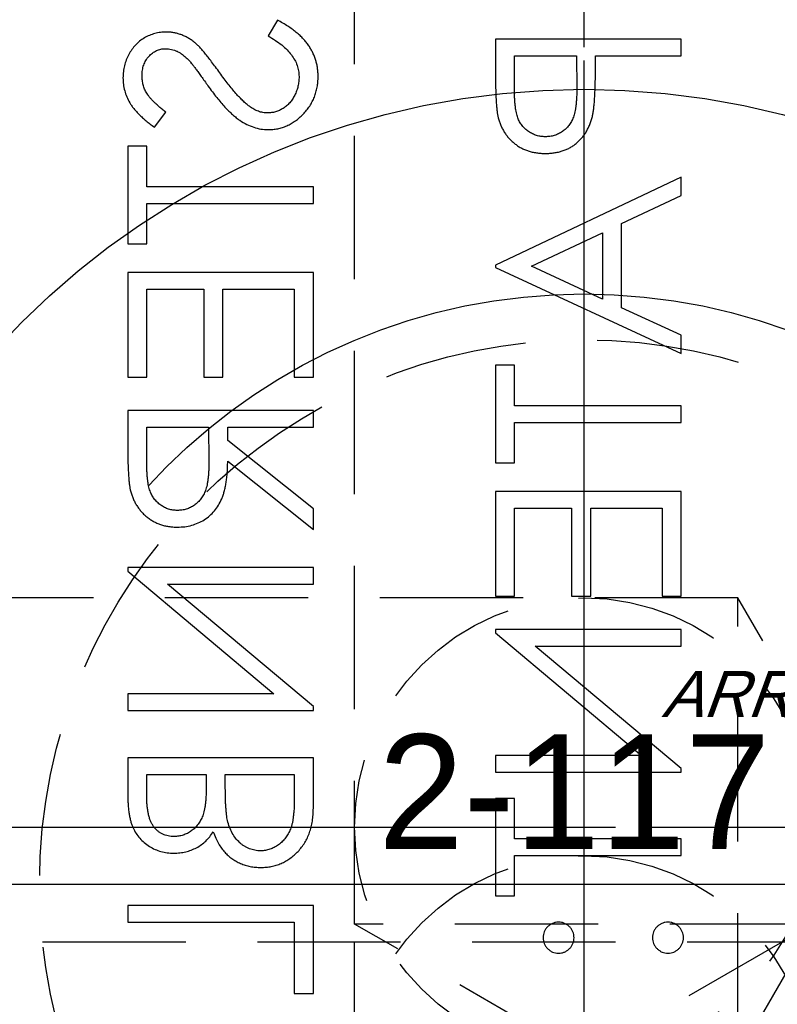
# Model space of a CAD drawing. Extents: x 2651 to 11825, y -3833 to 1075.
# Tile 186 of 256: x 4101 to 4114, y 54 to 71. Entities that reach past the tile are written whole.
import ezdxf

# ---------------------------------------------------------------- set-up
doc = ezdxf.new("R2010")
doc.units = 0
doc.header["$LTSCALE"] = 10
for name, pattern in [('CENTER', [2, 1.25, -0.25, 0.25, -0.25]), ('CNSCEN', [17, 15, -1, 0, -1]), ('CNSHID', [4, 3, -1]), ('HIDDEN', [0.375, 0.25, -0.125])]:
    doc.linetypes.add(name, pattern=pattern)
doc.layers.get('0').update_dxf_attribs({"linetype": 'CONTINUOUS'})
doc.layers.get('Defpoints').update_dxf_attribs({"linetype": 'CONTINUOUS'})
for name, color, linetype in [('1', 7, 'CONTINUOUS'), ('9', 3, 'CONTINUOUS'), ('COOL', 150, 'HIDDEN'), ('DIM', 3, 'CONTINUOUS'), ('WL1-HL', 4, 'CNSHID'), ('WOR1-CL', 1, 'CNSCEN'), ('WOR1-DL', 7, 'CONTINUOUS')]:
    doc.layers.add(name, color=color, linetype=linetype)
doc.styles.add('china', font='txt')
doc.styles.get("Standard").update_dxf_attribs({"font": 'romans.shx'})
doc.dimstyles.new('MM& INCH5', dxfattribs={"dimtxt": 5, "dimasz": 2.5, "dimexe": 1, "dimexo": 0.5, "dimtad": 0, "dimrnd": 1.38778e-17, "dimzin": 9, "dimdsep": 46, "dimtxsty": 'Standard', "dimblk": 'CLOSED', "dimcen": 0, "dimclrd": 3, "dimclre": 3, "dimclrt": 3, "dimazin": 2, "dimtfac": 0.75, "dimtofl": 0, "dimtmove": 0, "dimatfit": 3, "dimfxl": 0, "dimtolj": 1, "dimarcsym": 0})

# ---------------------------------------------------------------- blocks, each defined once
blk = doc.blocks.new('DSD')
at = {"layer": '1', "color": 7, "linetype": 'Continuous'}
for p, q in [((479.28, 502.071), (479.116, 501.797)), ((483.084, 501.739), (483.084, 501.103)), ((486.322, 501.739), (483.084, 501.739)), ((486.322, 501.448), (486.322, 501.739)), ((483.416, 501.448), (484.496, 501.448)), ((483.416, 500.856), (483.416, 501.448)), ((484.496, 501.448), (484.503, 500.881)), ((484.828, 501.216), (484.828, 501.448)), ((484.828, 501.448), (486.322, 501.448)), ((477.132, 500.202), (477.331, 500.465)), ((476.999, 499.87), (476.666, 499.87)), ((476.666, 499.87), (476.666, 498.168)), ((476.999, 499.164), (476.999, 499.87)), ((486.322, 499.33), (483.084, 497.794)), ((486.322, 499.013), (486.322, 499.33)), ((479.905, 499.164), (476.999, 499.164)), ((479.905, 498.874), (479.905, 499.164)), ((485.284, 498.521), (486.322, 499.013)), ((476.999, 498.168), (476.999, 498.874)), ((476.999, 498.874), (479.905, 498.874)), ((485.284, 497.053), (485.284, 498.521)), ((483.715, 497.777), (484.952, 498.363)), ((484.952, 498.363), (484.952, 497.206)), ((476.666, 498.168), (476.999, 498.168)), ((483.084, 497.794), (483.084, 497.753)), ((484.952, 497.206), (483.715, 497.777)), ((476.666, 497.67), (476.666, 495.843)), ((479.905, 497.67), (476.666, 497.67)), ((479.905, 495.843), (479.905, 497.67)), ((483.084, 497.753), (486.322, 496.258)), ((476.999, 495.843), (476.999, 497.379)), ((476.999, 497.379), (477.995, 497.379)), ((477.995, 497.379), (477.995, 495.843)), ((478.327, 495.843), (478.327, 497.379)), ((478.327, 497.379), (479.573, 497.379)), ((479.573, 497.379), (479.573, 495.843)), ((486.322, 496.574), (485.284, 497.053)), ((486.322, 496.258), (486.322, 496.574)), ((483.416, 496.05), (483.084, 496.05)), ((483.084, 496.05), (483.084, 494.348)), ((483.416, 495.345), (483.416, 496.05)), ((476.666, 495.843), (476.999, 495.843)), ((477.995, 495.843), (478.327, 495.843)), ((479.573, 495.843), (479.905, 495.843)), ((476.666, 495.262), (476.666, 494.613)), ((479.905, 495.262), (476.666, 495.262)), ((479.905, 494.971), (479.905, 495.262)), ((486.322, 495.345), (483.416, 495.345)), ((486.322, 495.054), (486.322, 495.345)), ((483.416, 494.348), (483.416, 495.054)), ((483.416, 495.054), (486.322, 495.054)), ((476.999, 494.971), (478.078, 494.971)), ((476.999, 494.364), (476.999, 494.971)), ((478.078, 494.971), (478.083, 494.378)), ((478.41, 494.735), (478.41, 494.971)), ((478.41, 494.971), (479.905, 494.971)), ((479.905, 493.545), (478.41, 494.735)), ((478.41, 494.375), (479.905, 493.186)), ((483.084, 494.348), (483.416, 494.348)), ((483.084, 493.85), (483.084, 492.023)), ((486.322, 493.85), (483.084, 493.85)), ((486.322, 492.023), (486.322, 493.85)), ((479.905, 493.186), (479.905, 493.545)), ((483.416, 492.023), (483.416, 493.559)), ((483.416, 493.559), (484.413, 493.559)), ((484.413, 493.559), (484.413, 492.023)), ((484.745, 492.023), (484.745, 493.559)), ((484.745, 493.559), (485.99, 493.559)), ((485.99, 493.559), (485.99, 492.023)), ((479.905, 492.521), (476.666, 492.521)), ((476.666, 492.521), (476.666, 492.46)), ((476.666, 492.46), (479.215, 490.321)), ((479.905, 492.231), (479.905, 492.521)), ((479.905, 490.096), (477.362, 492.231)), ((477.362, 492.231), (479.905, 492.231)), ((483.084, 492.023), (483.416, 492.023)), ((484.413, 492.023), (484.745, 492.023)), ((485.99, 492.023), (486.322, 492.023)), ((486.322, 491.442), (483.084, 491.442)), ((483.084, 491.442), (483.084, 491.381)), ((486.322, 491.151), (486.322, 491.442)), ((483.084, 491.381), (485.633, 489.241)), ((486.322, 489.017), (483.779, 491.151)), ((483.779, 491.151), (486.322, 491.151)), ((479.215, 490.321), (476.666, 490.321)), ((476.666, 490.321), (476.666, 490.03)), ((479.905, 490.03), (479.905, 490.096)), ((476.666, 490.03), (479.905, 490.03)), ((476.666, 489.2), (476.666, 488.568)), ((479.905, 489.2), (476.666, 489.2)), ((479.905, 488.324), (479.905, 489.2)), ((485.633, 489.241), (483.084, 489.241)), ((483.084, 489.241), (483.084, 488.951)), ((486.322, 488.951), (486.322, 489.017)), ((476.999, 488.909), (478.037, 488.909)), ((476.999, 488.515), (476.999, 488.909)), ((478.037, 488.909), (478.037, 488.714)), ((478.369, 488.909), (479.573, 488.909)), ((478.369, 488.716), (478.369, 488.909)), ((479.573, 488.909), (479.573, 488.495)), ((483.084, 488.951), (486.322, 488.951)), ((483.416, 488.494), (483.084, 488.494)), ((483.084, 488.494), (483.084, 486.792)), ((483.416, 487.788), (483.416, 488.494)), ((486.322, 487.788), (483.416, 487.788)), ((486.322, 487.497), (486.322, 487.788)), ((483.416, 486.792), (483.416, 487.497)), ((483.416, 487.497), (486.322, 487.497)), ((483.084, 486.792), (483.416, 486.792)), ((476.666, 486.626), (476.666, 486.335)), ((479.905, 486.626), (476.666, 486.626)), ((479.905, 485.089), (479.905, 486.626)), ((476.666, 486.335), (479.573, 486.335)), ((479.573, 486.335), (479.573, 485.089)), ((479.573, 485.089), (479.905, 485.089))]:
    blk.add_line(p, q, dxfattribs=at)
for points, knots in [([(479.988, 501.086), (479.988, 501.11), (479.987, 501.159), (479.978, 501.231), (479.967, 501.301), (479.948, 501.369), (479.925, 501.436), (479.897, 501.501), (479.864, 501.564), (479.826, 501.626), (479.781, 501.686), (479.729, 501.745), (479.672, 501.803), (479.607, 501.859), (479.535, 501.914), (479.456, 501.968), (479.371, 502.021), (479.311, 502.054), (479.28, 502.071)], [0, 0, 0, 0, 0.057208, 0.113696, 0.169178, 0.224159, 0.27872, 0.333794, 0.389241, 0.445822, 0.503704, 0.564294, 0.627975, 0.695038, 0.765373, 0.839611, 0.917538, 1, 1, 1, 1]), ([(477.339, 501.863), (477.305, 501.862), (477.237, 501.859), (477.138, 501.839), (477.044, 501.807), (476.954, 501.763), (476.873, 501.705), (476.798, 501.638), (476.736, 501.559), (476.681, 501.472), (476.638, 501.377), (476.606, 501.277), (476.587, 501.172), (476.585, 501.101), (476.583, 501.065)], [0, 0, 0, 0, 0.083785, 0.16578, 0.24628, 0.327461, 0.408797, 0.489715, 0.571376, 0.655523, 0.741019, 0.826547, 0.911989, 1, 1, 1, 1]), ([(477.832, 501.682), (477.813, 501.696), (477.776, 501.725), (477.717, 501.762), (477.657, 501.793), (477.596, 501.818), (477.533, 501.839), (477.47, 501.853), (477.405, 501.862), (477.361, 501.863), (477.339, 501.863)], [0, 0, 0, 0, 0.133507, 0.262559, 0.388264, 0.512667, 0.633722, 0.755394, 0.877553, 1, 1, 1, 1]), ([(479.116, 501.797), (479.159, 501.771), (479.24, 501.723), (479.351, 501.641), (479.445, 501.557), (479.521, 501.469), (479.582, 501.378), (479.624, 501.284), (479.651, 501.186), (479.654, 501.119), (479.656, 501.086)], [0, 0, 0, 0, 0.159004, 0.304646, 0.438547, 0.562322, 0.677433, 0.786897, 0.893611, 1, 1, 1, 1]), ([(476.916, 501.098), (476.917, 501.131), (476.919, 501.196), (476.942, 501.287), (476.98, 501.37), (477.032, 501.44), (477.093, 501.499), (477.165, 501.542), (477.243, 501.568), (477.298, 501.571), (477.326, 501.572)], [0, 0, 0, 0, 0.143073, 0.275903, 0.402371, 0.528414, 0.650356, 0.765895, 0.880774, 1, 1, 1, 1]), ([(477.326, 501.572), (477.343, 501.572), (477.378, 501.571), (477.429, 501.561), (477.48, 501.548), (477.531, 501.527), (477.582, 501.499), (477.635, 501.461), (477.69, 501.414), (477.725, 501.378), (477.744, 501.359)], [0, 0, 0, 0, 0.107285, 0.214746, 0.322939, 0.434116, 0.553412, 0.686073, 0.834256, 1, 1, 1, 1]), ([(478.273, 501.151), (478.248, 501.185), (478.202, 501.251), (478.133, 501.342), (478.07, 501.423), (478.013, 501.495), (477.96, 501.556), (477.914, 501.608), (477.872, 501.649), (477.844, 501.672), (477.832, 501.682)], [0, 0, 0, 0, 0.181535, 0.347082, 0.495568, 0.628357, 0.74552, 0.845831, 0.930782, 1, 1, 1, 1]), ([(477.744, 501.359), (477.75, 501.352), (477.765, 501.335), (477.79, 501.304), (477.82, 501.264), (477.858, 501.214), (477.901, 501.155), (477.95, 501.086), (478.007, 501.008), (478.046, 500.953), (478.066, 500.924)], [0, 0, 0, 0, 0.052594, 0.124952, 0.218094, 0.333502, 0.468789, 0.624938, 0.801683, 1, 1, 1, 1]), ([(484.775, 500.392), (484.779, 500.412), (484.788, 500.457), (484.799, 500.53), (484.808, 500.615), (484.815, 500.712), (484.82, 500.821), (484.825, 500.942), (484.828, 501.075), (484.828, 501.168), (484.828, 501.216)], [0, 0, 0, 0, 0.075173, 0.164746, 0.268017, 0.385912, 0.517789, 0.663691, 0.824413, 1, 1, 1, 1]), ([(476.583, 501.065), (476.585, 501.027), (476.587, 500.951), (476.61, 500.839), (476.648, 500.732), (476.691, 500.646), (476.733, 500.578), (476.772, 500.526), (476.817, 500.474), (476.868, 500.421), (476.925, 500.367), (476.988, 500.312), (477.057, 500.257), (477.106, 500.221), (477.132, 500.202)], [0, 0, 0, 0, 0.107233, 0.213252, 0.31883, 0.426794, 0.483646, 0.543604, 0.608308, 0.677127, 0.750686, 0.828713, 0.91219, 1, 1, 1, 1]), ([(477.331, 500.465), (477.31, 500.481), (477.271, 500.511), (477.216, 500.558), (477.165, 500.602), (477.122, 500.645), (477.082, 500.685), (477.048, 500.724), (477.02, 500.761), (476.99, 500.808), (476.959, 500.867), (476.934, 500.941), (476.919, 501.018), (476.917, 501.071), (476.916, 501.098)], [0, 0, 0, 0, 0.098469, 0.189629, 0.274184, 0.352183, 0.423199, 0.488551, 0.548473, 0.60144, 0.701198, 0.799592, 0.898545, 1, 1, 1, 1]), ([(478.789, 500.568), (478.771, 500.582), (478.732, 500.612), (478.674, 500.665), (478.614, 500.726), (478.55, 500.795), (478.485, 500.872), (478.416, 500.957), (478.345, 501.051), (478.297, 501.117), (478.273, 501.151)], [0, 0, 0, 0, 0.090279, 0.18953, 0.299198, 0.418926, 0.548376, 0.688136, 0.839084, 1, 1, 1, 1]), ([(479.656, 501.086), (479.655, 501.058), (479.653, 501.001), (479.638, 500.918), (479.615, 500.838), (479.582, 500.761), (479.542, 500.69), (479.494, 500.628), (479.439, 500.573), (479.379, 500.529), (479.314, 500.495), (479.247, 500.469), (479.177, 500.455), (479.131, 500.453), (479.107, 500.451)], [0, 0, 0, 0, 0.091264, 0.18093, 0.270088, 0.360156, 0.448343, 0.532666, 0.613834, 0.693982, 0.772716, 0.849335, 0.923967, 1, 1, 1, 1]), ([(479.112, 500.161), (479.141, 500.161), (479.198, 500.163), (479.283, 500.176), (479.365, 500.197), (479.443, 500.227), (479.52, 500.265), (479.592, 500.312), (479.662, 500.367), (479.728, 500.43), (479.789, 500.499), (479.842, 500.571), (479.887, 500.648), (479.924, 500.729), (479.953, 500.813), (479.973, 500.901), (479.986, 500.992), (479.987, 501.054), (479.988, 501.086)], [0, 0, 0, 0, 0.061484, 0.121775, 0.18092, 0.240256, 0.300114, 0.361146, 0.423501, 0.488669, 0.553954, 0.617581, 0.680238, 0.742187, 0.804663, 0.868259, 0.93302, 1, 1, 1, 1]), ([(483.084, 501.103), (483.084, 501.06), (483.084, 500.976), (483.087, 500.856), (483.091, 500.747), (483.096, 500.649), (483.102, 500.562), (483.11, 500.487), (483.119, 500.422), (483.128, 500.383), (483.133, 500.366)], [0, 0, 0, 0, 0.176956, 0.339055, 0.486318, 0.618781, 0.735619, 0.838742, 0.926457, 1, 1, 1, 1]), ([(478.066, 500.924), (478.092, 500.889), (478.142, 500.821), (478.216, 500.724), (478.289, 500.636), (478.359, 500.557), (478.427, 500.486), (478.494, 500.423), (478.558, 500.369), (478.64, 500.31), (478.74, 500.251), (478.863, 500.199), (478.987, 500.167), (479.07, 500.163), (479.112, 500.161)], [0, 0, 0, 0, 0.096972, 0.187773, 0.272396, 0.351321, 0.424335, 0.491909, 0.554233, 0.611268, 0.716348, 0.81454, 0.908495, 1, 1, 1, 1]), ([(483.954, 500.036), (483.928, 500.037), (483.876, 500.04), (483.8, 500.057), (483.728, 500.086), (483.66, 500.126), (483.599, 500.175), (483.546, 500.232), (483.503, 500.296), (483.476, 500.356), (483.459, 500.41), (483.447, 500.456), (483.437, 500.508), (483.43, 500.566), (483.423, 500.63), (483.419, 500.7), (483.416, 500.776), (483.416, 500.828), (483.416, 500.856)], [0, 0, 0, 0, 0.070044, 0.139238, 0.208197, 0.279173, 0.349987, 0.418354, 0.48761, 0.557411, 0.59533, 0.637964, 0.685913, 0.738185, 0.796103, 0.858517, 0.926658, 1, 1, 1, 1]), ([(484.503, 500.881), (484.503, 500.853), (484.503, 500.8), (484.499, 500.723), (484.495, 500.651), (484.489, 500.585), (484.48, 500.525), (484.471, 500.471), (484.458, 500.422), (484.441, 500.366), (484.411, 500.303), (484.368, 500.234), (484.314, 500.176), (484.252, 500.126), (484.184, 500.086), (484.111, 500.057), (484.033, 500.04), (483.981, 500.037), (483.954, 500.036)], [0, 0, 0, 0, 0.072538, 0.140034, 0.202496, 0.260575, 0.313228, 0.361583, 0.404878, 0.444127, 0.5164, 0.586507, 0.655085, 0.724384, 0.793974, 0.861638, 0.930111, 1, 1, 1, 1]), ([(479.107, 500.451), (479.08, 500.453), (479.025, 500.456), (478.944, 500.479), (478.864, 500.516), (478.815, 500.55), (478.789, 500.568)], [0, 0, 0, 0, 0.234723, 0.477158, 0.728556, 1, 1, 1, 1]), ([(483.133, 500.366), (483.139, 500.343), (483.151, 500.299), (483.175, 500.235), (483.204, 500.175), (483.237, 500.117), (483.275, 500.063), (483.317, 500.011), (483.364, 499.963), (483.415, 499.919), (483.47, 499.878), (483.529, 499.842), (483.591, 499.813), (483.657, 499.788), (483.726, 499.769), (483.798, 499.756), (483.874, 499.747), (483.926, 499.746), (483.953, 499.746)], [0, 0, 0, 0, 0.062481, 0.12349, 0.183411, 0.243153, 0.302127, 0.36171, 0.421842, 0.482932, 0.544552, 0.605681, 0.66768, 0.729984, 0.794551, 0.860346, 0.928907, 1, 1, 1, 1]), ([(483.953, 499.746), (483.979, 499.746), (484.031, 499.747), (484.108, 499.756), (484.18, 499.768), (484.25, 499.787), (484.315, 499.812), (484.377, 499.841), (484.436, 499.876), (484.49, 499.917), (484.541, 499.962), (484.588, 500.011), (484.63, 500.064), (484.668, 500.122), (484.701, 500.184), (484.73, 500.249), (484.755, 500.319), (484.768, 500.367), (484.775, 500.392)], [0, 0, 0, 0, 0.070119, 0.137192, 0.202016, 0.264631, 0.326117, 0.38601, 0.445812, 0.505298, 0.564633, 0.624283, 0.683902, 0.743953, 0.805388, 0.868388, 0.933084, 1, 1, 1, 1]), ([(476.666, 494.613), (476.667, 494.57), (476.667, 494.487), (476.668, 494.368), (476.673, 494.26), (476.677, 494.163), (476.684, 494.077), (476.69, 494.001), (476.699, 493.937), (476.707, 493.897), (476.711, 493.88)], [0, 0, 0, 0, 0.176258, 0.338434, 0.484822, 0.617158, 0.734698, 0.837385, 0.926372, 1, 1, 1, 1]), ([(477.532, 493.518), (477.506, 493.519), (477.454, 493.521), (477.379, 493.539), (477.307, 493.569), (477.241, 493.61), (477.18, 493.66), (477.128, 493.719), (477.085, 493.785), (477.058, 493.846), (477.041, 493.901), (477.029, 493.948), (477.02, 494.002), (477.012, 494.062), (477.006, 494.129), (477.001, 494.202), (476.999, 494.281), (476.999, 494.335), (476.999, 494.364)], [0, 0, 0, 0, 0.068814, 0.136365, 0.204019, 0.273064, 0.342913, 0.410965, 0.479169, 0.549308, 0.587652, 0.630647, 0.678879, 0.731934, 0.791111, 0.855283, 0.925086, 1, 1, 1, 1]), ([(478.083, 494.378), (478.083, 494.35), (478.083, 494.297), (478.079, 494.219), (478.075, 494.147), (478.068, 494.08), (478.06, 494.019), (478.05, 493.964), (478.038, 493.914), (478.019, 493.855), (477.989, 493.79), (477.946, 493.72), (477.892, 493.66), (477.83, 493.609), (477.762, 493.568), (477.688, 493.539), (477.611, 493.521), (477.559, 493.519), (477.532, 493.518)], [0, 0, 0, 0, 0.071668, 0.138913, 0.201185, 0.259124, 0.312255, 0.360682, 0.405086, 0.445102, 0.518778, 0.589462, 0.658462, 0.727283, 0.796322, 0.863175, 0.930949, 1, 1, 1, 1]), ([(477.533, 493.227), (477.576, 493.228), (477.66, 493.231), (477.782, 493.256), (477.896, 493.296), (478.002, 493.352), (478.097, 493.423), (478.181, 493.509), (478.251, 493.608), (478.299, 493.701), (478.33, 493.783), (478.352, 493.851), (478.369, 493.925), (478.384, 494.004), (478.395, 494.089), (478.404, 494.179), (478.409, 494.275), (478.41, 494.341), (478.41, 494.375)], [0, 0, 0, 0, 0.07878, 0.153721, 0.226714, 0.299191, 0.37119, 0.443006, 0.516689, 0.593217, 0.633873, 0.676989, 0.7229, 0.771959, 0.824211, 0.879379, 0.937948, 1, 1, 1, 1]), ([(476.711, 493.88), (476.716, 493.856), (476.728, 493.809), (476.752, 493.742), (476.781, 493.677), (476.814, 493.616), (476.853, 493.559), (476.896, 493.505), (476.943, 493.454), (476.996, 493.408), (477.051, 493.365), (477.111, 493.328), (477.173, 493.297), (477.239, 493.271), (477.308, 493.251), (477.38, 493.237), (477.455, 493.228), (477.507, 493.228), (477.533, 493.227)], [0, 0, 0, 0, 0.064217, 0.127064, 0.188745, 0.249132, 0.309453, 0.369827, 0.43065, 0.492352, 0.554072, 0.61569, 0.676798, 0.738439, 0.801317, 0.865185, 0.931641, 1, 1, 1, 1]), ([(478.037, 488.714), (478.036, 488.685), (478.036, 488.63), (478.033, 488.55), (478.028, 488.476), (478.022, 488.408), (478.013, 488.346), (478.002, 488.289), (477.99, 488.238), (477.97, 488.18), (477.94, 488.113), (477.895, 488.042), (477.84, 487.979), (477.777, 487.926), (477.708, 487.883), (477.633, 487.853), (477.555, 487.832), (477.502, 487.831), (477.475, 487.83)], [0, 0, 0, 0, 0.072301, 0.1397, 0.202289, 0.2606, 0.31319, 0.361739, 0.405706, 0.44554, 0.518832, 0.589778, 0.658867, 0.72843, 0.797283, 0.864815, 0.931364, 1, 1, 1, 1]), ([(478.407, 488.11), (478.404, 488.126), (478.397, 488.16), (478.39, 488.216), (478.383, 488.28), (478.378, 488.351), (478.373, 488.431), (478.371, 488.519), (478.369, 488.615), (478.369, 488.682), (478.369, 488.716)], [0, 0, 0, 0, 0.079306, 0.171953, 0.277057, 0.394731, 0.526177, 0.671345, 0.829285, 1, 1, 1, 1]), ([(476.666, 488.568), (476.667, 488.537), (476.667, 488.477), (476.672, 488.39), (476.678, 488.308), (476.689, 488.232), (476.702, 488.161), (476.717, 488.096), (476.736, 488.036), (476.765, 487.965), (476.809, 487.884), (476.874, 487.796), (476.953, 487.72), (477.042, 487.655), (477.14, 487.604), (477.245, 487.566), (477.355, 487.543), (477.431, 487.54), (477.469, 487.539)], [0, 0, 0, 0, 0.062594, 0.121323, 0.17668, 0.228365, 0.276868, 0.321879, 0.364099, 0.403356, 0.477968, 0.550535, 0.623584, 0.698175, 0.773354, 0.847281, 0.922818, 1, 1, 1, 1]), ([(477.475, 487.83), (477.457, 487.83), (477.422, 487.831), (477.37, 487.839), (477.322, 487.852), (477.276, 487.869), (477.234, 487.893), (477.194, 487.921), (477.158, 487.955), (477.124, 487.994), (477.095, 488.038), (477.068, 488.088), (477.047, 488.145), (477.029, 488.207), (477.016, 488.276), (477.005, 488.35), (477, 488.43), (476.999, 488.486), (476.999, 488.515)], [0, 0, 0, 0, 0.057003, 0.111818, 0.164402, 0.21587, 0.266841, 0.317479, 0.369902, 0.4234, 0.479718, 0.539241, 0.602431, 0.67103, 0.744485, 0.823454, 0.90874, 1, 1, 1, 1]), ([(479.573, 488.495), (479.572, 488.466), (479.572, 488.408), (479.57, 488.326), (479.564, 488.25), (479.556, 488.18), (479.548, 488.115), (479.536, 488.057), (479.523, 488.005), (479.502, 487.945), (479.47, 487.877), (479.422, 487.803), (479.364, 487.738), (479.297, 487.683), (479.225, 487.638), (479.148, 487.605), (479.068, 487.584), (479.013, 487.582), (478.986, 487.58)], [0, 0, 0, 0, 0.072502, 0.139739, 0.201795, 0.259822, 0.312206, 0.360773, 0.40454, 0.443698, 0.516841, 0.587874, 0.657965, 0.728969, 0.799308, 0.866636, 0.933116, 1, 1, 1, 1]), ([(478.986, 487.29), (479.017, 487.291), (479.08, 487.293), (479.171, 487.306), (479.258, 487.328), (479.342, 487.358), (479.422, 487.398), (479.499, 487.447), (479.571, 487.505), (479.64, 487.57), (479.702, 487.643), (479.757, 487.722), (479.802, 487.808), (479.84, 487.899), (479.869, 487.997), (479.89, 488.101), (479.903, 488.21), (479.904, 488.285), (479.905, 488.324)], [0, 0, 0, 0, 0.06116, 0.120335, 0.17818, 0.235235, 0.292683, 0.351186, 0.410457, 0.47172, 0.533761, 0.595739, 0.657888, 0.721295, 0.786823, 0.854686, 0.925478, 1, 1, 1, 1]), ([(478.986, 487.58), (478.969, 487.581), (478.935, 487.581), (478.885, 487.589), (478.836, 487.6), (478.79, 487.614), (478.745, 487.635), (478.702, 487.66), (478.66, 487.688), (478.607, 487.733), (478.546, 487.798), (478.486, 487.89), (478.438, 487.995), (478.418, 488.071), (478.407, 488.11)], [0, 0, 0, 0, 0.060287, 0.119602, 0.177503, 0.235143, 0.292133, 0.350871, 0.410098, 0.470732, 0.594829, 0.722579, 0.856691, 1, 1, 1, 1]), ([(477.469, 487.539), (477.505, 487.54), (477.575, 487.542), (477.678, 487.561), (477.776, 487.591), (477.868, 487.632), (477.953, 487.686), (478.032, 487.75), (478.1, 487.826), (478.138, 487.884), (478.158, 487.913)], [0, 0, 0, 0, 0.130569, 0.256581, 0.380552, 0.503623, 0.625739, 0.747549, 0.871766, 1, 1, 1, 1]), ([(478.158, 487.913), (478.172, 487.876), (478.199, 487.806), (478.247, 487.709), (478.299, 487.626), (478.356, 487.555), (478.417, 487.495), (478.483, 487.442), (478.556, 487.397), (478.634, 487.358), (478.717, 487.328), (478.803, 487.306), (478.893, 487.293), (478.955, 487.291), (478.986, 487.29)], [0, 0, 0, 0, 0.106057, 0.202914, 0.2903, 0.370223, 0.446384, 0.521397, 0.598291, 0.676142, 0.755529, 0.834887, 0.916646, 1, 1, 1, 1]), ([(484.184, 486.335), (484.166, 486.334), (484.131, 486.332), (484.081, 486.316), (484.034, 486.291), (483.993, 486.257), (483.958, 486.216), (483.933, 486.169), (483.917, 486.118), (483.915, 486.083), (483.914, 486.065)], [0, 0, 0, 0, 0.126257, 0.249407, 0.371465, 0.498805, 0.627129, 0.750535, 0.872218, 1, 1, 1, 1]), ([(484.454, 486.065), (484.453, 486.083), (484.451, 486.118), (484.436, 486.169), (484.411, 486.216), (484.377, 486.257), (484.336, 486.291), (484.289, 486.316), (484.238, 486.332), (484.202, 486.334), (484.184, 486.335)], [0, 0, 0, 0, 0.127574, 0.248624, 0.371829, 0.498962, 0.626095, 0.747954, 0.870903, 1, 1, 1, 1]), ([(486.094, 486.335), (486.076, 486.334), (486.04, 486.332), (485.989, 486.316), (485.943, 486.291), (485.902, 486.257), (485.867, 486.216), (485.842, 486.169), (485.827, 486.118), (485.825, 486.083), (485.824, 486.065)], [0, 0, 0, 0, 0.129097, 0.252046, 0.373905, 0.501038, 0.628171, 0.751376, 0.872426, 1, 1, 1, 1]), ([(486.364, 486.065), (486.363, 486.083), (486.361, 486.118), (486.345, 486.169), (486.32, 486.216), (486.286, 486.257), (486.244, 486.291), (486.198, 486.317), (486.147, 486.332), (486.112, 486.334), (486.094, 486.335)], [0, 0, 0, 0, 0.127757, 0.249414, 0.372796, 0.500111, 0.62861, 0.750643, 0.873768, 1, 1, 1, 1]), ([(483.914, 486.065), (483.915, 486.047), (483.918, 486.012), (483.932, 485.961), (483.958, 485.914), (483.992, 485.873), (484.033, 485.839), (484.079, 485.813), (484.13, 485.798), (484.166, 485.796), (484.184, 485.795)], [0, 0, 0, 0, 0.127519, 0.249986, 0.371792, 0.49887, 0.625948, 0.748492, 0.870959, 1, 1, 1, 1]), ([(484.184, 485.795), (484.202, 485.796), (484.238, 485.798), (484.29, 485.813), (484.335, 485.839), (484.377, 485.873), (484.411, 485.914), (484.437, 485.961), (484.451, 486.012), (484.453, 486.047), (484.454, 486.065)], [0, 0, 0, 0, 0.129041, 0.251508, 0.374052, 0.50113, 0.628208, 0.750014, 0.872481, 1, 1, 1, 1]), ([(485.824, 486.065), (485.825, 486.047), (485.827, 486.012), (485.842, 485.961), (485.867, 485.914), (485.902, 485.873), (485.943, 485.839), (485.989, 485.813), (486.04, 485.798), (486.076, 485.796), (486.094, 485.795)], [0, 0, 0, 0, 0.127519, 0.249986, 0.371792, 0.49887, 0.625948, 0.748492, 0.870959, 1, 1, 1, 1]), ([(486.094, 485.795), (486.112, 485.796), (486.147, 485.798), (486.198, 485.813), (486.244, 485.839), (486.286, 485.873), (486.32, 485.914), (486.346, 485.961), (486.361, 486.012), (486.363, 486.047), (486.364, 486.065)], [0, 0, 0, 0, 0.126178, 0.248821, 0.37154, 0.499984, 0.627244, 0.749226, 0.872298, 1, 1, 1, 1])]:
    blk.add_open_spline(points, degree=3, knots=knots, dxfattribs=at)
blk = doc.blocks.new('*D149')
at = {"layer": 'Defpoints', "color": 0}
for p in [(4171.684, 387.642), (3870.047, 12.642), (3896.684, 12.642)]:
    blk.add_point(p, dxfattribs=at)
at = {"layer": 'DIM', "color": 3, "lineweight": -2}
blk.add_line((3896.184, 12.642), (3870.047, 12.642), dxfattribs=at)
at = {"layer": 'DIM', "color": 3, "insert": (3844.303, 12.642), "char_height": 5, "attachment_point": 5}
blk.add_mtext('\\A1;375 [14.764]', dxfattribs=at)
blk = doc.blocks.new('_Closed')
at = {"color": 0, "linetype": 'ByBlock', "lineweight": -2}
for p, q in [((-1, 0.1667), (0, 0)), ((-1, 0.1667), (-1, -0.1667)), ((0, 0), (-1, -0.1667)), ((0, 0), (-1, 0))]:
    blk.add_line(p, q, dxfattribs=at)
blk = doc.blocks.new('*D150')
at = {"layer": 'Defpoints', "color": 0}
for p in [(4171.684, 387.642), (3870.047, 55.642), (3896.684, 55.642)]:
    blk.add_point(p, dxfattribs=at)
at = {"layer": 'DIM', "color": 3, "lineweight": -2}
blk.add_line((3896.184, 55.642), (3870.047, 55.642), dxfattribs=at)
at = {"layer": 'DIM', "color": 3, "insert": (3844.303, 55.642), "char_height": 5, "attachment_point": 5}
blk.add_mtext('\\A1;332 [13.071]', dxfattribs=at)
blk = doc.blocks.new('*D151')
at = {"layer": 'Defpoints', "color": 0}
for p in [(4171.684, 387.642), (3870.047, -22.358), (3962.156, -22.358)]:
    blk.add_point(p, dxfattribs=at)
at = {"layer": 'DIM', "color": 3, "lineweight": -2}
blk.add_line((3961.656, -22.358), (3870.047, -22.358), dxfattribs=at)
at = {"layer": 'DIM', "color": 3, "insert": (3844.303, -22.358), "char_height": 5, "attachment_point": 5}
blk.add_mtext('\\A1;410 [16.142]', dxfattribs=at)
blk = doc.blocks.new('*D152')
at = {"layer": 'Defpoints', "color": 0}
for p in [(4171.684, 387.642), (3870.047, -84.358), (3941.504, -84.358)]:
    blk.add_point(p, dxfattribs=at)
at = {"layer": 'DIM', "color": 3, "lineweight": -2}
blk.add_line((3941.004, -84.358), (3870.047, -84.358), dxfattribs=at)
at = {"layer": 'DIM', "color": 3, "insert": (3844.303, -84.358), "char_height": 5, "attachment_point": 5}
blk.add_mtext('\\A1;472 [18.583]', dxfattribs=at)
blk = doc.blocks.new('*D153')
at = {"layer": 'Defpoints', "color": 0}
for p in [(4171.684, 387.642), (3870.047, -57.358), (4069.264, -57.358)]:
    blk.add_point(p, dxfattribs=at)
at = {"layer": 'DIM', "color": 3, "lineweight": -2}
blk.add_line((4068.764, -57.358), (3870.047, -57.358), dxfattribs=at)
at = {"layer": 'DIM', "color": 3, "insert": (3846.684, -57.358), "char_height": 5, "attachment_point": 5}
blk.add_mtext('\\A1;445 [17.52]', dxfattribs=at)
blk = doc.blocks.new('*D154')
at = {"layer": 'Defpoints', "color": 0}
for p in [(4171.684, 387.642), (3870.047, -104.358), (4071.444, -104.358)]:
    blk.add_point(p, dxfattribs=at)
at = {"layer": 'DIM', "color": 3, "lineweight": -2}
blk.add_line((4070.944, -104.358), (3870.047, -104.358), dxfattribs=at)
at = {"layer": 'DIM', "color": 3, "insert": (3846.684, -104.358), "char_height": 5, "attachment_point": 5}
blk.add_mtext('\\A1;492 [19.37]', dxfattribs=at)
blk = doc.blocks.new('*D155')
at = {"layer": 'Defpoints', "color": 0}
for p in [(4171.684, 387.642), (3870.047, -124.358), (4057.484, -124.358)]:
    blk.add_point(p, dxfattribs=at)
at = {"layer": 'DIM', "color": 3, "lineweight": -2}
blk.add_line((4056.984, -124.358), (3870.047, -124.358), dxfattribs=at)
at = {"layer": 'DIM', "color": 3, "insert": (3844.303, -124.358), "char_height": 5, "attachment_point": 5}
blk.add_mtext('\\A1;512 [20.157]', dxfattribs=at)
blk = doc.blocks.new('*D192')
at = {"layer": 'Defpoints', "color": 0}
for p in [(4171.684, 387.642), (3870.047, 32.042), (4076.434, 32.042)]:
    blk.add_point(p, dxfattribs=at)
at = {"layer": 'DIM', "color": 3, "lineweight": -2}
blk.add_line((4075.934, 32.042), (3870.047, 32.042), dxfattribs=at)
at = {"layer": 'DIM', "color": 3, "insert": (3849.065, 32.042), "char_height": 5, "attachment_point": 5}
blk.add_mtext('\\A1;355.6 [14]', dxfattribs=at)
blk = doc.blocks.new('*D194')
at = {"layer": 'Defpoints', "color": 0}
for p in [(4171.684, 387.642), (3974.684, -117.538), (3974.684, -149.953)]:
    blk.add_point(p, dxfattribs=at)
at = {"layer": 'DIM', "color": 3, "lineweight": -2}
blk.add_line((3974.684, -118.038), (3974.684, -149.953), dxfattribs=at)
at = {"layer": 'DIM', "color": 3, "insert": (3974.684, -172.959), "char_height": 5, "attachment_point": 5, "rotation": 90}
blk.add_mtext('\\A1;197 [7.756]', dxfattribs=at)
blk = doc.blocks.new('*D195')
at = {"layer": 'Defpoints', "color": 0}
for p in [(4171.684, 387.642), (4046.684, -137.358), (4046.684, -149.953)]:
    blk.add_point(p, dxfattribs=at)
at = {"layer": 'DIM', "color": 3, "lineweight": -2}
blk.add_line((4046.684, -137.858), (4046.684, -149.953), dxfattribs=at)
at = {"layer": 'DIM', "color": 3, "insert": (4046.684, -172.959), "char_height": 5, "attachment_point": 5, "rotation": 90}
blk.add_mtext('\\A1;125 [4.921]', dxfattribs=at)
blk = doc.blocks.new('*D196')
at = {"layer": 'Defpoints', "color": 0}
for p in [(4171.684, 387.642), (4064.684, -131.558), (4064.684, -149.953)]:
    blk.add_point(p, dxfattribs=at)
at = {"layer": 'DIM', "color": 3, "lineweight": -2}
blk.add_line((4064.684, -132.058), (4064.684, -149.953), dxfattribs=at)
at = {"layer": 'DIM', "color": 3, "insert": (4064.684, -172.959), "char_height": 5, "attachment_point": 5, "rotation": 90}
blk.add_mtext('\\A1;107 [4.213]', dxfattribs=at)
blk = doc.blocks.new('*D197')
at = {"layer": 'Defpoints', "color": 0}
for p in [(4171.684, 387.642), (4086.684, -119.598), (4086.684, -149.953)]:
    blk.add_point(p, dxfattribs=at)
at = {"layer": 'DIM', "color": 3, "lineweight": -2}
blk.add_line((4086.684, -120.098), (4086.684, -149.953), dxfattribs=at)
at = {"layer": 'DIM', "color": 3, "insert": (4086.684, -170.935), "char_height": 5, "attachment_point": 5, "rotation": 90}
blk.add_mtext('\\A1;85 [3.346]', dxfattribs=at)
blk = doc.blocks.new('*D198')
at = {"layer": 'Defpoints', "color": 0}
for p in [(4171.684, 387.642), (4096.684, -84.778), (4096.684, -149.953)]:
    blk.add_point(p, dxfattribs=at)
at = {"layer": 'DIM', "color": 3, "lineweight": -2}
blk.add_line((4096.684, -85.278), (4096.684, -149.953), dxfattribs=at)
at = {"layer": 'DIM', "color": 3, "insert": (4096.684, -170.935), "char_height": 5, "attachment_point": 5, "rotation": 90}
blk.add_mtext('\\A1;75 [2.953]', dxfattribs=at)
blk = doc.blocks.new('*D279')
at = {"layer": 'Defpoints', "color": 0}
for p in [(4171.684, 387.642), (3870.047, -67.358), (3896.684, -67.358)]:
    blk.add_point(p, dxfattribs=at)
at = {"layer": 'DIM', "color": 3, "lineweight": -2}
blk.add_line((3896.184, -67.358), (3870.047, -67.358), dxfattribs=at)
at = {"layer": 'DIM', "color": 3, "insert": (3844.303, -67.358), "char_height": 5, "attachment_point": 5}
blk.add_mtext('\\A1;455 [17.913]', dxfattribs=at)
blk = doc.blocks.new('117')
at = {"layer": 'WL1-HL'}
for radius in [13.87, 10.3]:
    blk.add_circle((254.95, 1693.104), radius, dxfattribs=at)
at = {"layer": 'WOR1-CL'}
for p, q in [((254.95, 1707.474), (254.95, 1678.734)), ((269.32, 1693.104), (240.58, 1693.104))]:
    blk.add_line(p, q, dxfattribs=at)
at = {"layer": '9', "style": 'china'}
blk.add_text('2-117', height=2, dxfattribs=at).set_placement((251.365, 1693.722))
at = {"layer": 'WOR1-DL', "style": 'china', "oblique": 20}
blk.add_text('ARRK', height=0.8, dxfattribs=at).set_placement((256.305, 1696.027))
blk = doc.blocks.new('A$C257357D5')
at = {"layer": 'COOL', "color": 1, "linetype": 'CENTER'}
for p, q in [((-61, 60.106), (-61, -35)), ((-275, -31), (-58.88, -31)), ((-275, -31), (-58.88, -31)), ((-59.8, -32), (-61.2, -32))]:
    blk.add_line(p, q, dxfattribs=at)
at = {"layer": 'COOL'}
for p, q in [((-58.309, -35), (-58.309, -27)), ((-70.447, -31), (-51.553, -31)), ((-65, -35.5), (-65, -31)), ((-57, -32.691), (-65, -32.691)), ((-70.447, -33), (-51.553, -33))]:
    blk.add_line(p, q, dxfattribs=at)
for points in [[(-57, 49.388), (-57, -32.691), (-61, -35), (-65, -32.691), (-65, 49.388)], [(-237.406, -35), (-58.309, -35), (-56, -31), (-58.309, -27), (-237.406, -27)]]:
    blk.add_lwpolyline(points, dxfattribs=at)
for centre, radius in [((-61, -32), 9.5), ((-61, -31), 4), ((-61, -35.5), 4)]:
    blk.add_circle(centre, radius, dxfattribs=at)
blk.add_blockref('117', (-315.95, -1725.104), dxfattribs=at)

msp = doc.modelspace()

# ---------------------------------------------------------------- block references
at = {"layer": 'DIM'}
for name, p in [('DSD', (3626.059, -431.352)), ('A$C257357D5', (4171.684, 87.642))]:
    msp.add_blockref(name, p, dxfattribs=at)

# ---------------------------------------------------------------- dimensions: what is measured, and where the dimension line sits
for feature_location, offset, dtype, picture, middle in [((3962.156, -22.358), (-92.109, 0), 0, '*D151', (3844.303, -22.358)), ((3941.504, -84.358), (-71.457, 0), 0, '*D152', (3844.303, -84.358)), ((3896.684, -67.358), (-26.637, 0), 0, '*D279', (3844.303, -67.358)), ((4057.484, -124.358), (-187.437, 0), 0, '*D155', (3844.303, -124.358)), ((3896.684, 12.642), (-26.637, 0), 0, '*D149', (3844.303, 12.642)), ((3896.684, 55.642), (-26.637, 0), 0, '*D150', (3844.303, 55.642)), ((4069.264, -57.358), (-199.217, 0), 0, '*D153', (3846.684, -57.358)), ((4071.444, -104.358), (-201.397, 0), 0, '*D154', (3846.684, -104.358)), ((4076.434, 32.042), (-206.387, 0), 0, '*D192', (3849.065, 32.042)), ((3974.684, -117.538), (0, -32.415), 1, '*D194', (3974.684, -172.959)), ((4046.684, -137.358), (0, -12.595), 1, '*D195', (4046.684, -172.959)), ((4064.684, -131.558), (0, -18.395), 1, '*D196', (4064.684, -172.959)), ((4086.684, -119.598), (0, -30.355), 1, '*D197', (4086.684, -170.935)), ((4096.684, -84.778), (0, -65.175), 1, '*D198', (4096.684, -170.935))]:
    dim = msp.add_ordinate_dim(feature_location=feature_location, offset=offset, dtype=dtype, origin=(4171.684, 387.642), dimstyle='MM& INCH5', dxfattribs=at)
    dim.commit()
    dim.dimension.update_dxf_attribs({"geometry": picture, "text_midpoint": middle})

doc.saveas('drawing.dxf')
